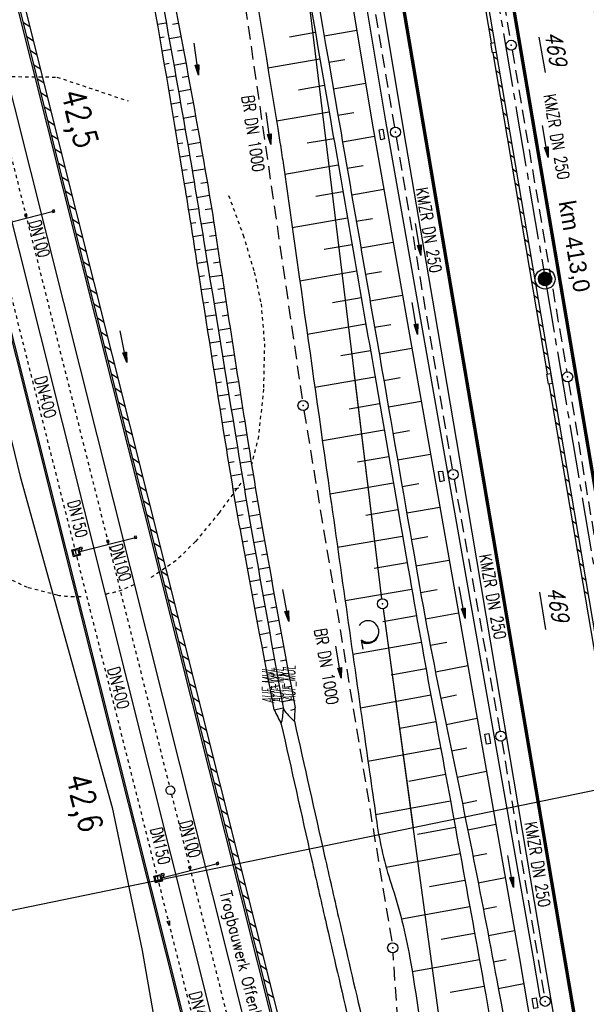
# Model space of a CAD drawing. Extents: x 447045 to 447634, y 442020 to 443192.
# Tile 35 of 82: x 447335 to 447419, y 442200 to 442346. Entities that reach past the tile are written whole.
import ezdxf
from ezdxf.enums import TextEntityAlignment as Align

# ---------------------------------------------------------------- set-up
doc = ezdxf.new("R2010")
doc.units = 0
doc.header["$LTSCALE"] = 2
doc.header["$MEASUREMENT"] = 0
for name, pattern in [('ACAD_ISO03W100', [0.5, 0.25, -0.25]), ('ACAD_ISO10W100W', [0.5, 0.25, -0.25]), ('ACHSE', [5.5, 4, -0.5, 0.5, -0.5]), ('AUSGEZOGEN', [0]), ('GESTRICH-X2', [1.5, 1, -0.5])]:
    doc.linetypes.add(name, pattern=pattern)
doc.layers.get('0').update_dxf_attribs({"linetype": 'AUSGEZOGEN'})
for name, color, linetype in [('206-FLSTNR-BAB', 7, 'AUSGEZOGEN'), ('206-GRENZL-BAB', 7, 'AUSGEZOGEN'), ('206-GRENZP-BAB', 7, 'AUSGEZOGEN'), ('207-FLSTNR-BAB', 7, 'AUSGEZOGEN'), ('207-GRENZL-BAB', 7, 'AUSGEZOGEN'), ('207-GRENZP-BAB', 7, 'AUSGEZOGEN'), ('ACHSETOP', 250, 'ACHSE'), ('ANMERKUNG', 7, 'CONTINUOUS'), ('BOESCHG', 250, 'AUSGEZOGEN'), ('DB-Bahnachse', 7, 'CONTINUOUS'), ('DB-Bestand', 8, 'CONTINUOUS'), ('DB-Gleisachsen', 7, 'CONTINUOUS'), ('DB-GRABEN', 15, 'AUSGEZOGEN'), ('DB-Ingenieurbauwerke', 15, 'CONTINUOUS'), ('FBRTOP', 250, 'AUSGEZOGEN'), ('GRABEN', 250, 'AUSGEZOGEN'), ('HEKT_B', 250, 'CONTINUOUS'), ('KANAL', 7, 'GESTRICH-X2'), ('MULDE', 250, 'AUSGEZOGEN'), ('PFEIL', 7, 'CONTINUOUS'), ('PFEILTOP', 200, 'AUSGEZOGEN'), ('Planeinteilung', 250, 'CONTINUOUS'), ('RAHMEN', 7, 'AUSGEZOGEN'), ('Rinne', 200, 'CONTINUOUS'), ('SCHLITZRINNE', 200, 'AUSGEZOGEN'), ('SCHSYMBOL', 200, 'AUSGEZOGEN'), ('TEXTO', 4, 'CONTINUOUS'), ('WALD', 8, 'AUSGEZOGEN'), ('WEG', 250, 'GESTRICH-X2')]:
    doc.layers.add(name, color=color, linetype=linetype)
doc.styles.add('ROMANS', font='romans.shx', dxfattribs={"width": 0.8})
doc.styles.add('UNIR-H', font='unir_h.shx', dxfattribs={"width": 0.8})

# ---------------------------------------------------------------- blocks, each defined once
blk = doc.blocks.new('*X15')
at = {"color": 0}
for p, q in [((212.23, 257.39), (213.24, 258.4)), ((212.24, 257.33), (213.31, 258.4)), ((212.24, 257.47), (213.17, 258.4)), ((212.24, 257.26), (213.37, 258.39)), ((212.24, 257.55), (213.09, 258.39)), ((212.25, 257.2), (213.43, 258.38)), ((212.26, 257.63), (213, 258.37)), ((212.27, 257.14), (213.49, 258.37)), ((212.28, 257.09), (213.55, 258.35)), ((212.29, 257.73), (212.9, 258.35)), ((212.3, 257.04), (213.6, 258.33)), ((212.32, 256.99), (213.65, 258.31)), ((212.34, 257.86), (212.78, 258.29)), ((212.35, 256.94), (213.69, 258.29)), ((212.37, 256.9), (213.74, 258.26)), ((212.4, 256.85), (213.78, 258.24)), ((212.43, 256.81), (213.83, 258.21)), ((212.46, 256.77), (213.86, 258.18)), ((212.49, 256.73), (213.9, 258.14)), ((212.53, 256.7), (213.94, 258.11)), ((212.56, 256.66), (213.97, 258.07)), ((212.6, 256.63), (214.01, 258.03)), ((212.64, 256.6), (214.04, 257.99)), ((212.68, 256.57), (214.07, 257.95)), ((212.73, 256.54), (214.09, 257.91)), ((212.77, 256.52), (214.12, 257.86)), ((212.82, 256.49), (214.14, 257.82)), ((212.87, 256.47), (214.16, 257.77)), ((212.92, 256.45), (214.18, 257.72)), ((212.97, 256.44), (214.2, 257.66)), ((213.03, 256.42), (214.21, 257.6)), ((213.09, 256.41), (214.22, 257.54)), ((213.16, 256.41), (214.23, 257.48)), ((213.22, 256.4), (214.23, 257.41)), ((213.3, 256.41), (214.23, 257.34)), ((213.38, 256.41), (214.22, 257.26)), ((213.46, 256.43), (214.2, 257.17)), ((213.56, 256.46), (214.18, 257.07)), ((213.69, 256.51), (214.12, 256.95))]:
    blk.add_line(p, q, dxfattribs=at)
blk = doc.blocks.new('SRMAST2')
at = {"color": 0}
blk.add_circle((0, 0), 0.999, dxfattribs=at)
blk.add_point((0, 0), dxfattribs=at)
blk.add_blockref('*X15', (-213.23, -257.4))
blk = doc.blocks.new('PP')
at = {"color": 0}
blk.add_circle((0, -0.01), 1.49, dxfattribs=at)
blk.add_point((0, 0), dxfattribs=at)
blk = doc.blocks.new('GST')
at = {"color": 0}
blk.add_circle((0, 0), 0.75, dxfattribs=at)
blk.add_point((0, 0), dxfattribs=at)
blk = doc.blocks.new('17')
blk.add_lwpolyline([(-0.76, -1.22), (0.75, -1.22), (0.75, -1.8), (-0.76, -1.8)], close=True)
blk.add_blockref('GST', (0, 0))
blk = doc.blocks.new('10')
blk.add_blockref('GST', (0, 0))
blk = doc.blocks.new('PFEIL2')
at = {"color": 0}
for p, q in [((0.88, 0), (-2.4, -0.01)), ((0.88, -0.27), (0.88, 0.28)), ((0.88, 0.28), (2.43, 0.01)), ((0.91, 0.27), (0.88, 0.26)), ((0.97, 0.26), (0.88, 0.25)), ((1.02, 0.25), (0.88, 0.23)), ((1.07, 0.24), (0.88, 0.21)), ((1.13, 0.23), (0.88, 0.19)), ((1.18, 0.22), (0.88, 0.17)), ((1.24, 0.21), (0.88, 0.15)), ((1.29, 0.21), (0.88, 0.14)), ((1.34, 0.2), (0.88, 0.12)), ((1.4, 0.19), (0.88, 0.1)), ((1.45, 0.18), (0.88, 0.08)), ((1.51, 0.17), (0.88, 0.06)), ((1.56, 0.16), (0.88, 0.04)), ((1.61, 0.15), (0.88, 0.02)), ((1.67, 0.14), (0.88, 0.01)), ((1.72, 0.13), (0.88, -0.01)), ((1.78, 0.12), (0.88, -0.03)), ((1.83, 0.11), (0.88, -0.05)), ((1.88, 0.1), (0.88, -0.07)), ((1.94, 0.09), (0.88, -0.09)), ((2.05, 0.08), (0.88, -0.12)), ((1.99, 0.08), (0.88, -0.11)), ((2.1, 0.07), (0.88, -0.14)), ((2.15, 0.06), (0.88, -0.16)), ((2.21, 0.05), (0.88, -0.18)), ((2.26, 0.04), (0.88, -0.2)), ((2.32, 0.03), (0.88, -0.22)), ((2.37, 0.02), (0.88, -0.23)), ((2.42, 0.01), (0.88, -0.25)), ((2.43, 0.01), (0.88, -0.27))]:
    blk.add_line(p, q, dxfattribs=at)
blk = doc.blocks.new('1135297')
at = {"layer": 'RAHMEN'}
blk.add_line((950, 5), (950, 292), dxfattribs=at)
blk = doc.blocks.new('LW')
at = {"color": 0}
blk.add_line((1.18, 0), (2.58, 0), dxfattribs=at)
for centre, radius, start, end in [((0.07, 1.19), 1.6, 312.7202, 226.7249), ((0.17, 1.08), 1.68, 321.1992, 68.9844), ((0.08, 1.13), 1.67, 319.2916, 65.2101)]:
    blk.add_arc(centre, radius, start, end, dxfattribs=at)

msp = doc.modelspace()

# ---------------------------------------------------------------- linework, layer by layer
at = {"layer": '206-FLSTNR-BAB'}
msp.add_line((447412.22, 442343.49), (447413.14, 442338.22), dxfattribs=at)
at = {"layer": '206-GRENZL-BAB', "flags": 128}
for points in [[(447388.91, 442259.99), (447375.36, 442371.27)], [(447389.1, 442258.51), (447393.53, 442225.96)]]:
    msp.add_lwpolyline(points, dxfattribs=at)
at = {"layer": '207-FLSTNR-BAB'}
msp.add_line((447412.3, 442260.99), (447413.21, 442255.43), dxfattribs=at)
at = {"layer": '207-GRENZL-BAB', "flags": 128}
for points in [[(447388.91, 442259.99), (447384.81, 442293.69)], [(447389.1, 442258.51), (447410.25, 442103.17)]]:
    msp.add_lwpolyline(points, dxfattribs=at)
at = {"layer": 'ACHSETOP', "color": 0}
msp.add_lwpolyline([(447371.41, 442554.03), (447392.28, 442430.79), (447408.97, 442332.19), (447413.15, 442307.54)], dxfattribs=at)
at = {"layer": 'ACHSETOP'}
msp.add_lwpolyline([(447413.15, 442307.54), (447425.67, 442233.59), (447438.19, 442159.65), (447454.89, 442061.05), (447456.74, 442050.11)], dxfattribs=at)
at = {"layer": 'BOESCHG'}
for p, q in [((447356.87, 442345.59), (447355.59, 442345.36)), ((447357.8, 442345.4), (447358.66, 442345.56)), ((447375.18, 442343.54), (447379.02, 442344.21)), ((447380.32, 442343.7), (447385.16, 442344.54)), ((447356.58, 442343.51), (447355.94, 442343.39)), ((447357.29, 442343.27), (447359.03, 442343.6)), ((447357.58, 442341.65), (447356.28, 442341.42)), ((447358.53, 442341.47), (447359.41, 442341.63)), ((447358, 442339.34), (447359.78, 442339.67)), ((447371.97, 442338.93), (447379.7, 442340.27)), ((447381, 442339.76), (447383.41, 442340.18)), ((447357.28, 442339.57), (447356.62, 442339.45)), ((447358.29, 442337.71), (447356.96, 442337.48)), ((447359.25, 442337.54), (447360.14, 442337.7)), ((447357.96, 442335.62), (447357.29, 442335.51)), ((447358.7, 442335.4), (447360.51, 442335.74)), ((447376.5, 442335.65), (447380.38, 442336.33)), ((447381.69, 442335.82), (447386.47, 442336.65)), ((447358.98, 442333.77), (447357.62, 442333.54)), ((447359.95, 442333.6), (447360.87, 442333.77)), ((447373.25, 442331.03), (447381.07, 442332.39)), ((447358.64, 442331.68), (447357.96, 442331.56)), ((447359.38, 442331.47), (447361.22, 442331.8)), ((447382.37, 442331.88), (447384.75, 442332.29)), ((447359.67, 442329.82), (447358.29, 442329.59)), ((447360.65, 442329.67), (447361.58, 442329.83)), ((447377.81, 442327.76), (447381.75, 442328.44)), ((447383.05, 442327.94), (447387.8, 442328.76)), ((447359.31, 442327.73), (447358.61, 442327.62)), ((447360.06, 442327.53), (447361.93, 442327.86)), ((447360.34, 442325.88), (447358.94, 442325.65)), ((447361.33, 442325.73), (447362.27, 442325.89)), ((447359.97, 442323.79), (447359.26, 442323.67)), ((447360.73, 442323.6), (447362.62, 442323.92)), ((447374.46, 442323.12), (447382.43, 442324.5)), ((447383.73, 442323.99), (447386.11, 442324.41)), ((447361.01, 442321.93), (447359.58, 442321.7)), ((447362.01, 442321.79), (447362.96, 442321.95)), ((447384.42, 442320.05), (447389.19, 442320.88)), ((447360.62, 442319.84), (447359.9, 442319.72)), ((447361.38, 442319.66), (447363.29, 442319.98)), ((447379.07, 442319.86), (447383.11, 442320.56)), ((447361.66, 442317.98), (447360.22, 442317.75)), ((447362.66, 442317.85), (447363.61, 442318.01)), ((447375.58, 442315.2), (447383.79, 442316.62)), ((447385.1, 442316.11), (447387.49, 442316.53)), ((447361.26, 442315.89), (447360.54, 442315.77)), ((447362.03, 442315.74), (447363.92, 442316.03)), ((447362.31, 442314.03), (447360.85, 442313.8)), ((447363.29, 442313.91), (447364.23, 442314.05)), ((447361.9, 442311.94), (447361.16, 442311.82)), ((447362.67, 442311.79), (447364.53, 442312.08)), ((447380.31, 442311.96), (447384.48, 442312.68)), ((447385.78, 442312.17), (447390.58, 442313)), ((447362.95, 442310.08), (447361.47, 442309.85)), ((447363.91, 442309.96), (447364.84, 442310.1)), ((447362.53, 442307.99), (447361.78, 442307.87)), ((447363.31, 442307.84), (447365.14, 442308.12)), ((447376.7, 442307.27), (447385.16, 442308.74)), ((447386.46, 442308.23), (447388.87, 442308.65)), ((447363.59, 442306.13), (447362.09, 442305.9)), ((447364.54, 442306.01), (447365.44, 442306.15)), ((447381.55, 442304.05), (447385.84, 442304.8)), ((447387.14, 442304.29), (447391.97, 442305.12)), ((447363.16, 442304.04), (447362.4, 442303.92)), ((447363.95, 442303.89), (447365.75, 442304.17)), ((447364.23, 442302.18), (447362.71, 442301.94)), ((447365.16, 442302.06), (447366.06, 442302.19)), ((447364.6, 442299.94), (447366.36, 442300.22)), ((447377.82, 442299.35), (447386.52, 442300.85)), ((447387.82, 442300.35), (447390.24, 442300.76)), ((447363.79, 442300.09), (447363.02, 442299.97)), ((447364.87, 442298.24), (447363.33, 442297.99)), ((447365.79, 442298.11), (447366.67, 442298.24)), ((447388.51, 442296.4), (447393.36, 442297.24)), ((447364.42, 442296.14), (447363.65, 442296.02)), ((447365.24, 442296), (447366.97, 442296.27)), ((447382.79, 442296.15), (447387.2, 442296.91)), ((447365.52, 442294.29), (447363.96, 442294.04)), ((447366.42, 442294.15), (447367.28, 442294.29)), ((447378.95, 442291.43), (447387.88, 442292.97)), ((447389.19, 442292.46), (447391.62, 442292.88)), ((447365.05, 442292.19), (447364.27, 442292.07)), ((447365.88, 442292.05), (447367.59, 442292.31)), ((447366.16, 442290.34), (447364.58, 442290.09)), ((447367.05, 442290.2), (447367.9, 442290.34)), ((447384.04, 442288.25), (447388.56, 442289.03)), ((447389.87, 442288.52), (447394.75, 442289.36)), ((447365.69, 442288.24), (447364.9, 442288.12)), ((447366.53, 442288.1), (447368.21, 442288.36)), ((447366.81, 442286.39), (447365.21, 442286.14)), ((447367.68, 442286.25), (447368.52, 442286.39)), ((447366.33, 442284.29), (447365.52, 442284.16)), ((447367.17, 442284.15), (447368.83, 442284.41)), ((447380.07, 442283.5), (447389.25, 442285.09)), ((447390.55, 442284.58), (447393, 442285)), ((447367.45, 442282.45), (447365.84, 442282.19)), ((447368.32, 442282.3), (447369.14, 442282.43)), ((447385.28, 442280.34), (447389.93, 442281.15)), ((447391.23, 442280.64), (447396.14, 442281.49)), ((447366.97, 442280.35), (447366.16, 442280.22)), ((447367.82, 442280.2), (447369.45, 442280.46)), ((447368.1, 442278.51), (447366.48, 442278.24)), ((447368.96, 442278.35), (447369.78, 442278.48)), ((447381.19, 442275.58), (447390.61, 442277.21)), ((447391.91, 442276.7), (447394.37, 442277.12)), ((447367.63, 442276.41), (447366.82, 442276.27)), ((447368.49, 442276.24), (447370.1, 442276.51)), ((447368.77, 442274.58), (447367.16, 442274.3)), ((447369.63, 442274.4), (447370.44, 442274.54)), ((447368.3, 442272.47), (447367.5, 442272.33)), ((447369.16, 442272.29), (447370.77, 442272.57)), ((447386.52, 442272.44), (447391.29, 442273.26)), ((447392.6, 442272.76), (447397.53, 442273.61)), ((447369.45, 442270.65), (447367.85, 442270.36)), ((447370.31, 442270.46), (447371.12, 442270.6)), ((447369, 442268.54), (447368.21, 442268.39)), ((447369.85, 442268.34), (447371.47, 442268.63)), ((447382.31, 442267.65), (447391.97, 442269.32)), ((447393.28, 442268.81), (447395.75, 442269.24)), ((447370.14, 442266.71), (447368.57, 442266.43)), ((447371.01, 442266.52), (447371.82, 442266.66)), ((447387.77, 442264.53), (447392.66, 442265.38)), ((447393.96, 442264.87), (447398.91, 442265.73)), ((447369.71, 442264.6), (447368.93, 442264.46)), ((447370.55, 442264.4), (447372.17, 442264.69)), ((447370.83, 442262.78), (447369.3, 442262.49)), ((447371.71, 442262.58), (447372.52, 442262.72)), ((447370.42, 442260.67), (447369.66, 442260.53)), ((447371.24, 442260.46), (447372.88, 442260.75)), ((447383.44, 442259.71), (447393.34, 442261.44)), ((447394.65, 442260.93), (447397.13, 442261.38)), ((447371.53, 442258.84), (447370.03, 442258.56)), ((447372.42, 442258.64), (447373.24, 442258.79)), ((447395.37, 442257), (447400.29, 442257.91)), ((447371.14, 442256.73), (447370.4, 442256.59)), ((447371.95, 442256.52), (447373.59, 442256.82)), ((447389.02, 442256.61), (447394.04, 442257.5)), ((447372.23, 442254.91), (447370.77, 442254.63)), ((447373.13, 442254.7), (447373.95, 442254.85)), ((447384.57, 442251.73), (447394.74, 442253.56)), ((447396.11, 442253.07), (447398.55, 442253.53)), ((447371.86, 442252.8), (447371.14, 442252.66)), ((447372.65, 442252.58), (447374.32, 442252.88)), ((447372.94, 442250.97), (447371.52, 442250.7)), ((447373.84, 442250.76), (447374.68, 442250.92)), ((447373.36, 442248.64), (447375.04, 442248.95)), ((447390.3, 442248.69), (447395.45, 442249.63)), ((447396.87, 442249.14), (447401.67, 442250.09)), ((447372.59, 442248.87), (447371.89, 442248.73)), ((447373.65, 442247.04), (447372.27, 442246.77)), ((447374.56, 442246.83), (447375.41, 442246.98)), ((447373.37, 442244.93), (447372.65, 442244.81)), ((447374.07, 442244.7), (447375.78, 442245.02)), ((447385.71, 442243.76), (447396.18, 442245.69)), ((447397.65, 442245.22), (447400.01, 442245.69)), ((447372.91, 442243.48), (447374.24, 442243.75)), ((447376.01, 442243.56), (447375.32, 442243.39)), ((447391.59, 442240.77), (447396.91, 442241.76)), ((447398.46, 442241.3), (447403.05, 442242.26)), ((447386.84, 442235.83), (447397.64, 442237.83)), ((447399.27, 442237.38), (447401.51, 442237.84)), ((447400.07, 442233.46), (447404.45, 442234.36)), ((447392.89, 442232.88), (447398.37, 442233.89)), ((447387.97, 442227.91), (447399.09, 442229.96)), ((447400.87, 442229.54), (447403.01, 442229.97)), ((447394.22, 442225), (447399.81, 442226.03)), ((447401.66, 442225.62), (447405.84, 442226.46)), ((447389.54, 442220.08), (447400.53, 442222.09)), ((447402.43, 442221.7), (447404.48, 442222.1)), ((447395.99, 442217.2), (447401.25, 442218.16)), ((447403.2, 442217.77), (447407.23, 442218.56)), ((447391.81, 442212.38), (447401.97, 442214.22)), ((447403.97, 442213.85), (447405.95, 442214.23)), ((447397.69, 442209.38), (447402.68, 442210.29)), ((447404.72, 442209.92), (447408.62, 442210.66)), ((447393.41, 442204.55), (447403.39, 442206.35)), ((447405.46, 442205.99), (447407.39, 442206.35)), ((447399.07, 442201.51), (447404.1, 442202.41)), ((447406.2, 442202.06), (447409.99, 442202.76))]:
    msp.add_line(p, q, dxfattribs=at)
for points in [[(447343.8, 442564.7, 0.001937), (447347.53, 442538.98, 0.004276), (447349.37, 442527.35, 0.000221), (447355.78, 442488.93, -0.00118), (447356.97, 442481.72, -0.002103), (447361.38, 442453.87, 0.004452), (447363.52, 442440.72, 0.000314), (447368.22, 442413.56, -0.000101), (447382.83, 442329.25, -0.000052), (447388.96, 442293.79, 0.000063), (447393.99, 442264.7, 0.008534), (447398.41, 442241.52, -0.005165), (447405.98, 442203.26, -0.012619), (447414.72, 442148.98, 0.015149), (447422.23, 442103.8, 0.002881), (447423.63, 442096.93, -0.000329), (447423.83, 442095.94, -0.014194)], [(447363.31, 442434.86, 0.000267), (447367.67, 442409.69, -0.000125), (447381.64, 442329.04, -0.000031), (447388.04, 442292.08, 0.000041), (447392.81, 442264.5, 0.003207), (447396.52, 442243.84, -0.001616), (447404.01, 442202.89, -0.009356), (447413.24, 442145.39, 0.012826), (447420.26, 442103.48, 0.004034), (447421.5, 442097.35, -0.002898), (447423.24, 442088.82, -0.014157), (447429.08, 442054.36, 0.001903), (447430.48, 442044.69, 0.007789)], [(447355.6, 442433.74, -0.002326), (447361.1, 442405.19, -0.006223), (447362.98, 442394.49, -0.000213), (447373.76, 442327.82, -0.004745), (447374.22, 442324.82, -0.000158), (447376.62, 442307.86, 0.000088), (447380.91, 442277.56, 0.000171), (447386.25, 442239.98, 0.000486), (447388.14, 442226.75, 0.043487), (447390.28, 442217.62, -0.035626), (447393.07, 442206.53, -0.015589), (447395.49, 442189.77, 0.012811), (447398.33, 442169.36, 0.001759), (447400.41, 442157.01, -0.000419), (447409.3, 442105.16, -0.003399), (447413.91, 442077.02, -0.00132), (447419.24, 442042.38)]]:
    msp.add_lwpolyline(points, format="xyb", dxfattribs=at)
at = {"layer": 'BOESCHG', "flags": 128}
for points in [[(447372.91, 442243.48, -0.002941), (447368.03, 442269.4, -0.005615), (447365.71, 442283.02, -0.000607), (447361.48, 442309.79, 0.001372), (447359.59, 442321.63, 0.007577), (447349.36, 442379.18, 0.011367), (447341.09, 442417.26, 0.01696), (447340.02, 442421.15, -0.02305), (447339.26, 442424.03, -0.062971), (447339.08, 442426.05, -0.019326), (447339.6, 442432.63, -0.052391), (447340.18, 442435.22, -0.032), (447341.83, 442439.22)], [(447345.41, 442437.78, 0.01787), (447344.31, 442434.13, 0.02944), (447343.85, 442431.86, 0.010839), (447343.06, 442425.26, 0.070941), (447343.11, 442424.24, 0.005818), (447343.51, 442422.22, -0.002865), (447344.36, 442418.14, -0.001809), (447358.37, 442347.05, -0.005165), (447362.93, 442322.07, -0.004603), (447364.03, 442315.31, 0.000976), (447368.99, 442283.38, 0.004891), (447371.27, 442269.74, 0.002564), (447376.01, 442243.79)]]:
    msp.add_lwpolyline(points, format="xyb", dxfattribs=at)
at = {"layer": 'BOESCHG'}
for centre, radius, start, end in [((447427.73, 442268.92), 60.43, 204.8929, 207.1409), ((447363.89, 442243.98), 10.39, 345.3364, 357.6823), ((447384.32, 442251.11), 12.57, 216.9259, 227.9069), ((447360.12, 442243.62), 15.89, 353.3512, 0.6073)]:
    msp.add_arc(centre, radius, start, end, dxfattribs=at)
at = {"layer": 'DB-Bahnachse', "linetype": 'ACAD_ISO10W100W'}
for p, q in [((447333.28, 442327.88), (447357.33, 442232.15)), ((447357.64, 442230.89), (447372.45, 442171.94))]:
    msp.add_line(p, q, dxfattribs=at)
at = {"layer": 'DB-Bahnachse', "linetype": 'Continuous'}
msp.add_ellipse((447357.48, 442231.52), major_axis=(-0.46, 0.46), ratio=1, start_param=2.610467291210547, end_param=8.893652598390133, dxfattribs=at)
at = {"layer": 'DB-Bestand', "linetype": 'ACAD_ISO10W100W'}
for p, q in [((447330.91, 442337.66), (447340.63, 442337.56)), ((447340.63, 442337.56), (447351.19, 442334.01)), ((447366.12, 442319.95), (447368.29, 442314.07)), ((447368.29, 442314.07), (447368.29, 442314.07)), ((447368.29, 442314.07), (447369.95, 442308.55)), ((447369.95, 442308.55), (447370.95, 442303.83)), ((447370.95, 442303.83), (447370.95, 442303.83)), ((447370.95, 442303.83), (447371.46, 442297.89)), ((447371.46, 442297.89), (447371.3, 442291.16)), ((447371.3, 442291.16), (447370.58, 442284.13)), ((447371.3, 442291.16), (447371.3, 442291.16)), ((447370.58, 442284.13), (447369.56, 442280.06)), ((447367.93, 442277.18), (447364.72, 442272.78)), ((447364.72, 442272.78), (447361.2, 442268.49)), ((447361.2, 442268.49), (447358.31, 442265.65)), ((447358.31, 442265.65), (447354.56, 442263.11)), ((447358.31, 442265.65), (447358.31, 442265.65)), ((447336.27, 442261.65), (447331.58, 442263.88)), ((447340.72, 442260.51), (447336.27, 442261.65)), ((447352.07, 442262.06), (447350.32, 442261.33)), ((447350.32, 442261.33), (447350.32, 442261.33))]:
    msp.add_line(p, q, dxfattribs=at)
for major_axis, start_param, end_param in [((-5.62, 21.61), 3.076835, 3.189249), ((-5.61, 21.61), 2.754604, 2.924626)]:
    msp.add_ellipse((447343.68, 442282.64), major_axis=major_axis, ratio=1, start_param=start_param, end_param=end_param, dxfattribs=at)
at = {"layer": 'DB-Gleisachsen', "linetype": 'Continuous'}
for p, q in [((447264.89, 442609.29), (447388.85, 442115.89)), ((447384.48, 442114.79), (447292.45, 442481.27))]:
    msp.add_line(p, q, dxfattribs=at)
at = {"layer": 'DB-GRABEN', "linetype": 'Continuous'}
msp.add_line((447376.67, 442229.15), (447376.81, 442228.67), dxfattribs=at)
at = {"layer": 'DB-Ingenieurbauwerke', "linetype": 'Continuous'}
for p, q in [((447392.83, 442116.89), (447216.67, 442818.01)), ((447204.38, 442814.81), (447380.52, 442113.8)), ((447310.18, 442392.85), (447380.24, 442114.02)), ((447340.22, 442317.8), (447339.93, 442317.72)), ((447339.93, 442317.72), (447340, 442317.43)), ((447340.29, 442317.51), (447340.22, 442317.8)), ((447331.65, 442315.44), (447340.11, 442317.62)), ((447336.1, 442317.21), (447335.81, 442317.13)), ((447335.81, 442317.13), (447335.89, 442316.84)), ((447335.89, 442316.84), (447336.18, 442316.92)), ((447336.07, 442316.73), (447335.96, 442316.55)), ((447336.18, 442316.92), (447336.1, 442317.21)), ((447340, 442317.43), (447340.29, 442317.51)), ((447327.16, 442310.94), (447335.15, 442278.16)), ((447335.15, 442278.16), (447335.15, 442278.16)), ((447335.15, 442278.16), (447348.84, 442228.94)), ((447343.83, 442266.95), (447352.3, 442269.12)), ((447348.29, 442268.72), (447348, 442268.64)), ((447348, 442268.64), (447348.07, 442268.35)), ((447348.07, 442268.35), (447348.36, 442268.42)), ((447348.26, 442268.24), (447348.15, 442268.06)), ((447348.36, 442268.42), (447348.29, 442268.72)), ((447352.41, 442269.31), (447352.11, 442269.23)), ((447352.11, 442269.23), (447352.19, 442268.94)), ((447352.19, 442268.94), (447352.48, 442269.02)), ((447352.48, 442269.02), (447352.41, 442269.31)), ((447342.83, 442267.24), (447343.85, 442267.5)), ((447343.09, 442266.22), (447342.83, 442267.24)), ((447343.01, 442267.13), (447343.74, 442267.32)), ((447343.2, 442266.4), (447343.01, 442267.13)), ((447344.11, 442266.48), (447343.09, 442266.22)), ((447343.92, 442266.59), (447343.2, 442266.4)), ((447343.74, 442267.32), (447343.92, 442266.59)), ((447343.85, 442267.5), (447344.11, 442266.48)), ((447344, 442267.61), (447344.29, 442267.69)), ((447344.07, 442267.32), (447344, 442267.61)), ((447344.36, 442267.4), (447344.07, 442267.32)), ((447344.25, 442267.22), (447344.15, 442267.03)), ((447344.22, 442267.36), (447344.25, 442267.22)), ((447344.29, 442267.69), (447344.36, 442267.4)), ((447348.84, 442228.94), (447348.84, 442228.94)), ((447348.84, 442228.94), (447348.84, 442228.94)), ((447348.84, 442228.94), (447348.84, 442228.94)), ((447348.84, 442228.94), (447348.84, 442228.94)), ((447348.84, 442228.94), (447348.84, 442228.94)), ((447348.84, 442228.94), (447353.31, 442207.68)), ((447356.02, 442218.46), (447364.48, 442220.63)), ((447360.47, 442220.22), (447360.18, 442220.15)), ((447360.18, 442220.15), (447360.26, 442219.86)), ((447360.26, 442219.86), (447360.55, 442219.93)), ((447360.44, 442219.75), (447360.33, 442219.57)), ((447360.55, 442219.93), (447360.47, 442220.22)), ((447364.59, 442220.81), (447364.3, 442220.74)), ((447364.3, 442220.74), (447364.37, 442220.45)), ((447364.37, 442220.45), (447364.66, 442220.52)), ((447364.66, 442220.52), (447364.59, 442220.81)), ((447355.01, 442218.74), (447356.03, 442219.01)), ((447355.27, 442217.73), (447355.01, 442218.74)), ((447355.2, 442218.64), (447355.92, 442218.82)), ((447355.38, 442217.91), (447355.2, 442218.64)), ((447355.92, 442218.82), (447356.11, 442218.1)), ((447356.03, 442219.01), (447356.29, 442217.99)), ((447356.18, 442219.12), (447356.47, 442219.2)), ((447356.26, 442218.83), (447356.18, 442219.12)), ((447356.55, 442218.91), (447356.26, 442218.83)), ((447356.44, 442218.72), (447356.33, 442218.54)), ((447356.4, 442218.87), (447356.44, 442218.72)), ((447356.47, 442219.2), (447356.55, 442218.91)), ((447356.29, 442217.99), (447355.27, 442217.73)), ((447356.11, 442218.1), (447355.38, 442217.91)), ((447357.02, 442212), (447357.34, 442212.09)), ((447357.34, 442211.39), (447357.02, 442212)), ((447357.34, 442212.09), (447357.34, 442211.39)), ((447353.31, 442207.68), (447353.31, 442207.68)), ((447353.31, 442207.68), (447356.3, 442190.55))]:
    msp.add_line(p, q, dxfattribs=at)
at = {"layer": 'DB-Ingenieurbauwerke', "linetype": 'ACAD_ISO03W100'}
msp.add_line((447205.63, 442815.14), (447377.88, 442129.62), dxfattribs=at)
at = {"layer": 'FBRTOP', "color": 0}
msp.add_lwpolyline([(447358.95, 442729.41, 0.000005), (447365.21, 442692.44, -0.000003), (447371.47, 442655.47, -0.000003), (447379.82, 442606.17, 0.000003), (447388.17, 442556.87), (447409.04, 442433.62), (447425.73, 442335.03, -0.000003), (447426.43, 442330.92, -0.000001), (447429.91, 442310.38)], format="xyb", dxfattribs=at)
at = {"layer": 'FBRTOP', "color": 0, "const_width": 0.5}
for points in [[(447355.99, 442728.91, 0.000005), (447362.25, 442691.94, -0.000003), (447368.51, 442654.96, -0.000003), (447376.86, 442605.67, 0.000003), (447385.21, 442556.37), (447406.08, 442433.12), (447422.78, 442334.53, -0.000003), (447423.47, 442330.42, -0.000001), (447426.95, 442309.88)], [(447328.38, 442724.24, 0.000005), (447334.64, 442687.26, -0.000003), (447340.91, 442650.29, -0.000003), (447349.25, 442600.99, 0.000003), (447357.6, 442551.69), (447378.47, 442428.45), (447395.17, 442329.85, -0.000003), (447395.87, 442325.74, -0.000001), (447399.34, 442305.2)]]:
    msp.add_lwpolyline(points, format="xyb", dxfattribs=at)
at = {"layer": 'FBRTOP', "flags": 128}
msp.add_lwpolyline([(447350.9, 442573.14), (447355.05, 442548.72), (447363.35, 442499.55), (447367.53, 442474.86), (447371.68, 442450.25), (447375.84, 442425.73), (447379.97, 442401.16), (447384.14, 442376.6), (447388.33, 442352.19), (447392.47, 442327.53), (447396.7, 442302.64), (447400.87, 442278.1), (447405.02, 442253.45), (447409.13, 442229.04), (447413.32, 442204.42), (447417.51, 442179.75), (447421.68, 442155.18), (447425.88, 442130.45), (447427.86, 442118.39), (447430.02, 442106.04), (447432.09, 442093.82), (447434.13, 442081.74), (447436.22, 442069.28), (447438.33, 442056.99), (447440.07, 442046.67)], dxfattribs=at)
at = {"layer": 'FBRTOP', "const_width": 0.5}
msp.add_lwpolyline([(447398.85, 442404.42, -0.000026), (447404.35, 442372.08, -0.000052), (447407.1, 442355.92), (447415.36, 442307.31, -0.000099), (447419.67, 442281.77, 0.000025), (447423.99, 442256.23, 0.000001), (447428.12, 442231.81, -0.000002), (447432.24, 442207.4, -0.000028), (447436.38, 442182.92, 0.000056), (447440.51, 442158.44, 0.000309), (447444.65, 442134.09, -0.000068), (447448.78, 442109.73, -0.000049), (447453.2, 442083.64, -0.000054), (447457.19, 442060.08, -0.000254), (447458.8, 442050.53, 0.000203)], format="xyb", dxfattribs=at)
msp.add_lwpolyline([(447399.34, 442305.2), (447411.87, 442231.26), (447424.39, 442157.31), (447441.09, 442058.71), (447443.02, 442047.28)], dxfattribs=at)
at = {"layer": 'GRABEN'}
msp.add_lwpolyline([(447341.31, 442432.52, 0.022963), (447340.74, 442426.38, 0.062588), (447340.92, 442424.12, 0.009794), (447341.58, 442421.22, -0.007512), (447342.45, 442417.44, -0.005177), (447353.41, 442363.99, -0.006577), (447361.04, 442321.73, -0.0012), (447362.51, 442312.79, 0.000361), (447367.34, 442283.12, 0.002866), (447369.64, 442269.55, 0.001494), (447374.28, 442243.56)], format="xyb", dxfattribs=at)
at = {"layer": 'KANAL'}
for p, q in [((447399.97, 442390.09), (447408, 442343.03)), ((447383, 442376.44), (447390.78, 442330.09)), ((447365.59, 442368.87), (447377.09, 442289.47)), ((447408.25, 442341.56), (447416.38, 442293.72)), ((447391.03, 442328.62), (447399.37, 442279.22)), ((447416.63, 442292.22), (447425, 442241.97)), ((447399.62, 442277.75), (447406.44, 442240.31)), ((447396.02, 442128.43), (447390.57, 442207.34))]:
    msp.add_line(p, q, dxfattribs=at)
at = {"layer": 'KANAL', "flags": 128}
for points in [[(447377.31, 442288), (447387.77, 442224.78), (447390.41, 442208.81)], [(447406.72, 442238.84), (447408.35, 442229.02), (447413.03, 442200.87)]]:
    msp.add_lwpolyline(points, dxfattribs=at)
at = {"layer": 'MULDE'}
for points in [[(447347.35, 442572.54), (447366.99, 442453.85), (447387.46, 442330.68), (447409.35, 442206.52), (447427.42, 442099.51), (447436.39, 442045.91)], [(447360.67, 442504.3), (447368.96, 442454.18), (447389.43, 442331.02), (447411.33, 442206.86), (447412.37, 442200.68)]]:
    msp.add_lwpolyline(points, dxfattribs=at)
at = {"layer": 'MULDE', "flags": 128}
for points in [[(447375.9, 442241.78, 0.000536), (447380.4, 442221.72, 0.001185), (447382.46, 442212.65, 0.000289), (447389.67, 442181.45, -0.001322), (447391.23, 442174.62, -0.007292), (447392.39, 442169.11, -0.001706), (447396.9, 442145.62, -0.009288), (447397.04, 442144.77, -0.001867), (447397.77, 442139.8, -0.001695)], [(447373.95, 442241.35, 0.000536), (447378.45, 442221.28, 0.001185), (447380.51, 442212.2, 0.000289), (447387.72, 442181, -0.001322), (447389.28, 442174.17, -0.007292), (447390.43, 442168.73, -0.001706), (447394.93, 442145.25, -0.009288), (447395.06, 442144.47, -0.001695), (447395.72, 442139.97, -0.001695)]]:
    msp.add_lwpolyline(points, format="xyb", dxfattribs=at)
at = {"layer": 'PFEILTOP'}
for p, q in [((447335.65, 442345.67), (447336.62, 442345.06)), ((447336.17, 442343.58), (447337.14, 442342.97)), ((447336.69, 442341.49), (447337.67, 442340.88)), ((447337.21, 442339.4), (447338.19, 442338.79)), ((447337.74, 442337.31), (447338.71, 442336.7)), ((447338.26, 442335.22), (447339.23, 442334.61)), ((447338.78, 442333.13), (447339.76, 442332.52)), ((447339.3, 442331.03), (447340.28, 442330.43)), ((447339.83, 442328.94), (447340.8, 442328.34)), ((447340.35, 442326.85), (447341.33, 442326.25)), ((447340.88, 442324.76), (447341.85, 442324.15)), ((447341.4, 442322.67), (447342.38, 442322.06)), ((447341.93, 442320.58), (447342.9, 442319.97)), ((447342.45, 442318.48), (447343.43, 442317.88)), ((447342.98, 442316.39), (447343.95, 442315.78)), ((447343.5, 442314.3), (447344.48, 442313.69)), ((447344.03, 442312.21), (447345.01, 442311.6)), ((447344.55, 442310.11), (447345.53, 442309.51)), ((447345.08, 442308.02), (447346.06, 442307.41)), ((447345.61, 442305.93), (447346.58, 442305.32)), ((447346.13, 442303.84), (447347.11, 442303.23)), ((447346.66, 442301.74), (447347.63, 442301.14)), ((447347.18, 442299.65), (447348.16, 442299.04)), ((447347.71, 442297.56), (447348.68, 442296.95)), ((447348.23, 442295.47), (447349.21, 442294.86)), ((447348.76, 442293.37), (447349.74, 442292.77)), ((447349.28, 442291.28), (447350.26, 442290.67)), ((447349.81, 442289.19), (447350.79, 442288.58)), ((447350.34, 442287.1), (447351.31, 442286.49)), ((447350.86, 442285), (447351.84, 442284.4)), ((447351.39, 442282.91), (447352.36, 442282.3)), ((447351.91, 442280.82), (447352.89, 442280.21)), ((447352.44, 442278.73), (447353.41, 442278.12)), ((447352.96, 442276.63), (447353.94, 442276.03)), ((447353.49, 442274.54), (447354.47, 442273.93)), ((447354.01, 442272.45), (447354.99, 442271.84)), ((447354.54, 442270.36), (447355.52, 442269.75)), ((447355.07, 442268.26), (447356.04, 442267.66)), ((447355.59, 442266.17), (447356.57, 442265.56)), ((447356.12, 442264.08), (447357.09, 442263.47)), ((447356.64, 442261.99), (447357.62, 442261.38)), ((447357.17, 442259.89), (447358.14, 442259.29)), ((447357.69, 442257.8), (447358.67, 442257.19)), ((447358.22, 442255.71), (447359.2, 442255.1)), ((447358.74, 442253.62), (447359.72, 442253.01)), ((447359.27, 442251.52), (447360.25, 442250.92)), ((447359.8, 442249.43), (447360.77, 442248.82)), ((447360.32, 442247.34), (447361.3, 442246.73)), ((447360.85, 442245.25), (447361.82, 442244.64)), ((447361.37, 442243.15), (447362.35, 442242.55)), ((447361.9, 442241.06), (447362.87, 442240.45)), ((447362.42, 442238.97), (447363.4, 442238.36)), ((447362.95, 442236.88), (447363.93, 442236.27)), ((447363.47, 442234.78), (447364.45, 442234.18)), ((447364, 442232.69), (447364.98, 442232.08)), ((447364.53, 442230.6), (447365.5, 442229.99)), ((447365.05, 442228.51), (447366.03, 442227.9)), ((447365.58, 442226.41), (447366.55, 442225.81)), ((447366.1, 442224.32), (447367.08, 442223.71)), ((447366.63, 442222.23), (447367.6, 442221.62)), ((447367.15, 442220.14), (447368.13, 442219.53)), ((447367.68, 442218.04), (447368.66, 442217.44)), ((447368.2, 442215.95), (447369.18, 442215.34)), ((447368.73, 442213.86), (447369.71, 442213.25)), ((447369.26, 442211.77), (447370.23, 442211.16)), ((447369.78, 442209.67), (447370.76, 442209.07)), ((447370.31, 442207.58), (447371.28, 442206.97)), ((447370.83, 442205.49), (447371.81, 442204.88)), ((447371.36, 442203.4), (447372.33, 442202.79)), ((447371.88, 442201.3), (447372.86, 442200.7))]:
    msp.add_line(p, q, dxfattribs=at)
at = {"layer": 'Rinne'}
for points in [[(447391.22, 442127.62), (447379.54, 442174.08), (447379.2, 442175.43), (447372.87, 442200.66, 0.000099), (447372.87, 442200.66), (447340.8, 442328.34), (447335.29, 442350.41), (447321.17, 442406.99), (447320.95, 442407.85), (447309.87, 442451.69), (447306.41, 442465.67), (447291.83, 442523.54), (447291.78, 442524.23), (447291.58, 442525.01), (447283.21, 442560.84)], [(447412.21, 442040.93), (447412.09, 442041.41, -0.000168), (447412.09, 442041.41), (447399.88, 442089.91), (447390.85, 442125.7), (447390.63, 442126.71), (447378.77, 442173.89), (447378.42, 442175.23), (447372.09, 442200.46), (447340.02, 442328.15), (447334.51, 442350.22, -0.000106), (447334.51, 442350.22), (447320.4, 442406.8), (447320.17, 442407.65), (447309.1, 442451.49), (447305.64, 442465.47), (447291.03, 442523.41), (447290.99, 442524.11), (447290.8, 442524.82), (447282.43, 442560.66)]]:
    msp.add_lwpolyline(points, format="xyb", dxfattribs=at)
at = {"layer": 'SCHLITZRINNE'}
for p, q in [((447404.79, 442344.83), (447405.36, 442344.42)), ((447405.14, 442342.73), (447405.26, 442342.65)), ((447405.5, 442340.64), (447406.07, 442340.23)), ((447405.85, 442338.55), (447406.43, 442338.14)), ((447406.21, 442336.45), (447406.78, 442336.04)), ((447406.56, 442334.36), (447407.14, 442333.95)), ((447406.91, 442332.27), (447407.49, 442331.86)), ((447407.27, 442330.18), (447407.84, 442329.77)), ((447407.62, 442328.08), (447408.2, 442327.67)), ((447407.97, 442325.99), (447408.55, 442325.58)), ((447408.33, 442323.9), (447408.9, 442323.49)), ((447408.68, 442321.81), (447409.26, 442321.4)), ((447409.04, 442319.71), (447409.61, 442319.3)), ((447409.39, 442317.62), (447409.97, 442317.21)), ((447409.74, 442315.53), (447410.32, 442315.12)), ((447410.1, 442313.44), (447410.67, 442313.03)), ((447410.45, 442311.34), (447411.03, 442310.93)), ((447410.8, 442309.25), (447411.38, 442308.84)), ((447411.16, 442307.16), (447411.73, 442306.75)), ((447411.51, 442305.07), (447412.09, 442304.66)), ((447411.87, 442302.97), (447412.44, 442302.56)), ((447412.22, 442300.88), (447412.8, 442300.47)), ((447412.57, 442298.79), (447413.15, 442298.38)), ((447412.93, 442296.7), (447413.5, 442296.29)), ((447413.28, 442294.61), (447413.86, 442294.19)), ((447413.99, 442290.42), (447414.57, 442290.01)), ((447414.34, 442288.33), (447414.92, 442287.92)), ((447414.7, 442286.23), (447415.27, 442285.82)), ((447415.05, 442284.14), (447415.63, 442283.73)), ((447415.41, 442282.05), (447415.98, 442281.64)), ((447415.76, 442279.95), (447416.34, 442279.54)), ((447416.11, 442277.86), (447416.69, 442277.45)), ((447416.47, 442275.77), (447417.05, 442275.36)), ((447416.82, 442273.68), (447417.4, 442273.27)), ((447417.18, 442271.58), (447417.75, 442271.17)), ((447417.53, 442269.49), (447418.11, 442269.08)), ((447417.89, 442267.4), (447418.46, 442266.99)), ((447418.24, 442265.3), (447418.82, 442264.89)), ((447418.6, 442263.21), (447419.17, 442262.8)), ((447418.95, 442261.12), (447419.53, 442260.71))]:
    msp.add_line(p, q, dxfattribs=at)
at = {"layer": 'SCHLITZRINNE', "flags": 128}
for points in [[(447334.61, 442762.62), (447342.75, 442714.53), (447353.71, 442649.78), (447366.66, 442573), (447374.28, 442528.1), (447381.7, 442484.19), (447389.27, 442439.44), (447397.61, 442390.05), (447405.85, 442341.53), (447414.19, 442292.22), (447422.92, 442240.68), (447431.34, 442190.99), (447439.46, 442143.08), (447447.75, 442093.98), (447454.08, 442054.03), (447454.81, 442049.71)], [(447397.16, 442389.72), (447405.16, 442342.63)], [(447405.41, 442341.15), (447413.48, 442293.42)], [(447413.73, 442291.94), (447422.26, 442241.6)]]:
    msp.add_lwpolyline(points, dxfattribs=at)
at = {"layer": 'SCHSYMBOL'}
for points in [[(447405.65, 442342.72), (447405.9, 442341.23), (447405.33, 442341.14), (447405.08, 442342.62)], [(447389.06, 442329.83), (447389.31, 442328.35), (447388.73, 442328.25), (447388.48, 442329.73)], [(447413.97, 442293.5), (447414.22, 442292.02), (447413.65, 442291.92), (447413.4, 442293.4)], [(447397.91, 442278.98), (447398.16, 442277.5), (447397.58, 442277.4), (447397.33, 442278.89)], [(447404.78, 442239.95), (447405.03, 442238.47), (447404.46, 442238.37), (447404.21, 442239.86)]]:
    msp.add_lwpolyline(points, close=True, dxfattribs=at)
at = {"layer": 'WEG', "flags": 128}
msp.add_lwpolyline([(447327.04, 443083.7, -0.002437), (447335.29, 443058.34, -0.004339), (447339.73, 443044.04, -0.000099), (447349.2, 443012.57, -0.002471), (447349.57, 443011.31, -0.004476), (447354.58, 442993.43, -0.004642), (447359.09, 442976.11, -0.002895), (447363.28, 442958.99, -0.001656), (447370.33, 442928.99, -0.001604), (447377.06, 442899.46, -0.001875), (447382.65, 442874.17, -0.004421), (447389.34, 442841.92, -0.006132), (447393.68, 442818.58, -0.003005), (447398.02, 442792.54, 0.00306), (447402.29, 442766.98, 0.000288), (447407.23, 442738.57, -0.000455), (447410.34, 442720.59, -0.000333), (447413.61, 442701.59, -0.000095), (447425.01, 442634.92, -0.000977), (447428.71, 442613.02, -0.00052), (447435.53, 442571.84, -0.008035), (447438.5, 442551.81, -0.022466), (447439.12, 442544.59, -0.016241), (447439.14, 442542.64, -0.016249), (447439.03, 442540.68, -0.027453), (447438.53, 442537.23, -0.026189), (447437.62, 442533.68, -0.022802), (447436.84, 442531.53, 0.031624), (447436.3, 442529.97, 0.019762), (447436, 442528.67, -0.017482), (447435.67, 442527.21, -0.034777), (447434.2, 442522.91, 0.024921), (447432.03, 442516.95, 0.008019), (447430.56, 442511.86, 0.00626), (447428.86, 442505.3, 0.01351), (447427.51, 442499.08, 0.007166), (447425.44, 442487.26, 0.018996), (447424.07, 442475.91, 0.022795), (447423.72, 442466.38, 0.023282), (447424.42, 442453.67, 0.0189), (447426.6, 442438.15, 0.001894), (447430.26, 442418.16, -0.002492), (447433.03, 442402.96, -0.000576), (447437.35, 442378.35, 0.001527), (447439, 442369.06, 0.001994), (447441.4, 442356.08, -0.00139), (447444.86, 442337.47, -0.001216), (447445.02, 442336.6, -0.000027), (447451.99, 442297.46, -0.003817), (447454.31, 442283.79, -0.001935), (447458.59, 442256.78)], format="xyb", dxfattribs=at)

# ---------------------------------------------------------------- block references
at = {"layer": '206-GRENZP-BAB', "rotation": 281.646770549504}
msp.add_blockref('GST', (447389, 442259.25), dxfattribs=at)
at = {"layer": '207-GRENZP-BAB', "rotation": 285.3280982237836}
msp.add_blockref('GST', (447389, 442259.25), dxfattribs=at)
at = {"layer": 'HEKT_B'}
for name in ['PP', 'SRMAST2']:
    msp.add_blockref(name, (447413.15, 442307.54), dxfattribs=at)
at = {"layer": 'PFEIL'}
for p, rotation in [((447372.04, 442329.94), 278.2398999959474), ((447413.17, 442328.01), 279.6291999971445), ((447394.3, 442313.43), 279.582800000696), ((447400.84, 442259.42), 280.3195999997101), ((447382.47, 442250.58), 279.3819999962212), ((447408.04, 442219.43), 279.4590000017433)]:
    msp.add_blockref('PFEIL2', p, dxfattribs=dict(at, rotation=rotation))
at = {"layer": 'PFEILTOP'}
for p, rotation in [((447361.33, 442340.23), 277.4970131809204), ((447393.8, 442301.67), 279.6396204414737), ((447350.51, 442297.48), 281.3122870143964), ((447374.61, 442259.01), 280.3938472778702)]:
    msp.add_blockref('PFEIL2', p, dxfattribs=dict(at, rotation=rotation))
at = {"layer": 'Planeinteilung', "linetype": 'Continuous', "rotation": 281.6467705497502}
msp.add_blockref('1135297', (447081.31, 443131.58), dxfattribs=at)
at = {"layer": 'SCHSYMBOL'}
for name, p, rotation in [('GST', (447408.13, 442342.29), 279.6115999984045), ('GST', (447390.91, 442329.36), 279.6115999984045), ('GST', (447416.5, 442292.97), 279.6115999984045), ('10', (447377.19, 442288.73), 279.6116), ('GST', (447399.5, 442278.48), 279.6115999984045), ('GST', (447406.58, 442239.57), 279.6115999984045), ('10', (447390.51, 442208.09), 279.6116), ('17', (447413.15, 442200.13), 279.6116)]:
    msp.add_blockref(name, p, dxfattribs=dict(at, rotation=rotation))
at = {"layer": 'WALD', "rotation": 278.8209788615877}
msp.add_blockref('LW', (447385.66, 442255.02), dxfattribs=at)

# ---------------------------------------------------------------- texts
at = {"layer": '206-FLSTNR-BAB', "style": 'ROMANS', "oblique": 15, "width": 0.8}
msp.add_text('469', height=2.5, rotation=279.9921, dxfattribs=at).set_placement((447413.08, 442344.14))
at = {"layer": '207-FLSTNR-BAB', "style": 'ROMANS', "oblique": 15, "width": 0.8}
msp.add_text('469', height=2.5, rotation=279.3106, dxfattribs=at).set_placement((447413.45, 442261.52))
at = {"layer": 'ANMERKUNG', "style": 'ROMANS', "oblique": 7, "width": 0.5}
for p in [(447372.91, 442244.48), (447374.28, 442244.56), (447376.01, 442244.79)]:
    msp.add_text('AUF_MUL', height=1.8, rotation=90, dxfattribs=at).set_placement(p)
at = {"layer": 'DB-Bahnachse', "linetype": 'Continuous', "style": 'ROMANS', "oblique": 360, "width": 0.8334}
for s, p in [('42,5', (447341.25, 442335.21)), ('42,6', (447341.96, 442233.47))]:
    msp.add_text(s, height=3.5, rotation=284.5688, dxfattribs=at).set_placement(p)
at = {"layer": 'DB-Ingenieurbauwerke', "linetype": 'Continuous', "style": 'ROMANS'}
for s, height, rotation, oblique, width, p in [('DN100', 1.8, 285.0785, 360, 0.7, (447336.46, 442315.98)), ('DN400', 1.8, 284.5808, 360, 0.8, (447337.26, 442292.84)), ('DN150', 1.8, 283.4622, 0, 0.7, (447342.18, 442274.37)), ('DN100', 1.8, 285.0785, 360, 0.7, (447348.53, 442267.84)), ('DN400', 1.8, 284.5808, 0, 0.8, (447348.1, 442249.58)), ('DN100', 1.8, 285.0785, 360, 0.7, (447358.85, 442226.72)), ('DN150', 1.8, 283.4622, 0, 0.7, (447354.47, 442225.74)), ('Trogbauwerk Offenbau Süd', 1.75, 284.0788, 360, 0.8334, (447364.79, 442216.28)), ('DN400', 1.8, 284.5808, 360, 0.8, (447360.23, 442201.34))]:
    msp.add_text(s, height=height, rotation=rotation, dxfattribs=dict(at, oblique=oblique, width=width)).set_placement(p)
at = {"layer": 'HEKT_B', "style": 'UNIR-H'}
msp.add_text('km 413,0', height=2.5, rotation=279.6115, dxfattribs=at).set_placement((447415.15, 442318.97))
at = {"layer": 'TEXTO', "style": 'ROMANS', "width": 0.75}
for s, rotation, p in [('BR DN 1000', 278.2399, (447368.9, 442329.04)), ('KMZR DN 250', 279.6292, (447413.99, 442328.52)), ('KMZR DN 250', 279.5828, (447395, 442314.66)), ('KMZR DN 250', 280.3196, (447404.49, 442260.14)), ('BR DN 1000', 279.382, (447379.8, 442249.77)), ('KMZR DN 250', 279.459, (447411.16, 442220.36))]:
    msp.add_text(s, height=1.8, rotation=rotation, dxfattribs=at).set_placement(p, align=Align.CENTER)

doc.saveas('drawing.dxf')
